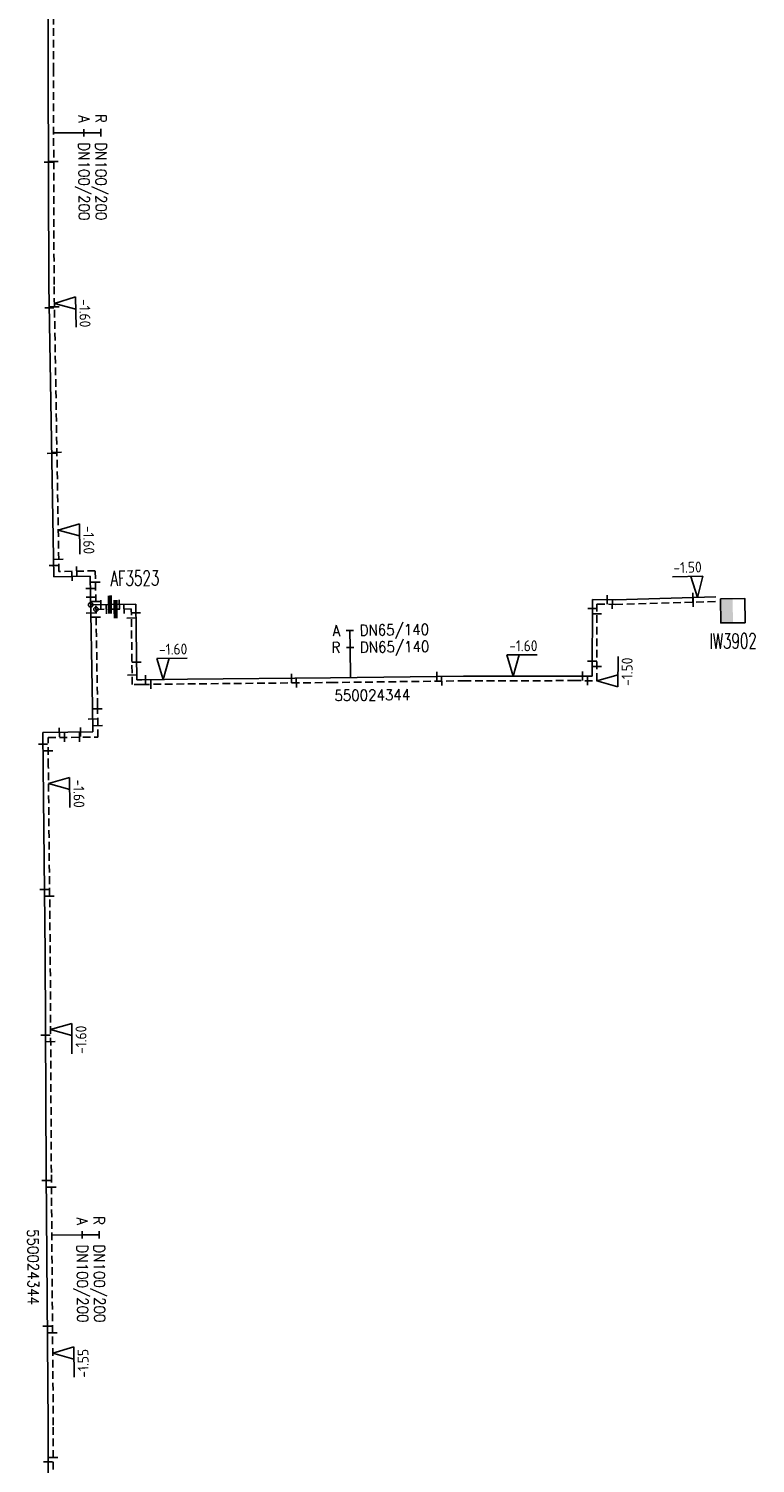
# Model space of a CAD drawing. Header units: millimetres. Extents: x 0 to 118318689, y 0 to 490460760.
# Tile 61 of 117: x 117938784 to 117998706, y 486061042 to 486179351. Entities that reach past the tile are written whole.
import ezdxf
from ezdxf.enums import TextEntityAlignment as Align

# ---------------------------------------------------------------- set-up
doc = ezdxf.new("R2010")
doc.units = ezdxf.units.MM
doc.header["$LTSCALE"] = 200
doc.linetypes.add('HIDDEN2', pattern=[4.7625, 3.175, -1.5875])
doc.layers.get('0').update_dxf_attribs({"color": 8})
for name, color, linetype in [('WT-C-AFSLUITER', 7, 'Continuous'), ('WT-C-kastWM', 7, 'Continuous'), ('WT-C-mof', 7, 'Continuous'), ('WT-C-tstuk', 7, 'Continuous'), ('WT-I-diam', 7, 'Continuous'), ('WT-I-info', 7, 'Continuous'), ('WT-I-NAP', 7, 'Continuous'), ('WT-L-aanvoer', 6, 'Continuous'), ('WT-L-retour', 6, 'HIDDEN2')]:
    doc.layers.add(name, color=color, linetype=linetype)
doc.styles.add('DIN17', font='ROMANS.SHX', dxfattribs={"width": 0.9})
doc.styles.add('ISOCP', font='ISOCP.SHX')

# ---------------------------------------------------------------- blocks, each defined once
blk = doc.blocks.new('LR-mof')
at = {"color": 0, "linetype": 'ByBlock', "lineweight": -2}
blk.add_line((0, -0.75), (0, 0.75), dxfattribs=at)
blk = doc.blocks.new('nap1')
at = {"color": 0, "linetype": 'Continuous'}
for p, q in [((-1, 3.5), (0, 0)), ((-1, 3.5), (4, 3.5)), ((1, 3.5), (0, 0))]:
    blk.add_line(p, q, dxfattribs=at)
at = {"color": 0, "linetype": 'Continuous', "style": 'ISOCP'}
for tag, p in [('*1', (1.7, 5)), ('*2', (4, 1.5))]:
    blk.add_attdef(tag, text='', height=1.8, dxfattribs=at).set_placement(p, align=Align.MIDDLE)
blk = doc.blocks.new('nap2')
at = {"color": 0, "linetype": 'Continuous'}
for p, q in [((1, 3.5), (-4, 3.5)), ((-1, 3.5), (0, 0)), ((1, 3.5), (0, 0))]:
    blk.add_line(p, q, dxfattribs=at)
at = {"color": 0, "linetype": 'Continuous', "style": 'ISOCP'}
for tag, p in [('*1', (-1.5, 5)), ('*2', (-4, 1.5))]:
    blk.add_attdef(tag, text='', height=1.8, dxfattribs=at).set_placement(p, align=Align.MIDDLE)
blk = doc.blocks.new('LR-tsb')
blk.add_circle((0, 0), 0.375)
blk = doc.blocks.new('LR-AFS')
at = {"color": 0, "lineweight": -3, "const_width": 0.7}
blk.add_lwpolyline([(0, -1.5), (0, 1.5)], dxfattribs=at)
at = {"color": 7, "linetype": 'ByBlock', "lineweight": -2, "style": 'DIN17', "width": 0.9}
blk.add_attdef('*1', text='', height=2.5, dxfattribs=at).set_placement((0, 5), align=Align.MIDDLE)
at = {"color": 0, "linetype": 'ByBlock', "lineweight": -2, "style": 'DIN17', "width": 0.3, "flags": 1}
for tag, p in [('*2', (2.5, 1.5)), ('OCODE', (-7.5, -2.5)), ('NCODE', (-2.5, -2.5)), ('BC', (2.5, -2.5)), ('RK', (7.5, -2.5)), ('ST', (-7.5, -5)), ('VCODE', (-2.5, -5)), ('NIVO', (2.5, -5)), ('IMM', (7.5, -5)), ('FABR', (-7.5, -7.5)), ('TYPE', (-2.5, -7.5)), ('OPBOUW', (2.5, -7.5)), ('BEDIEN', (7.5, -7.5)), ('VERTR', (-7.5, -10)), ('OPBLEN', (-2.5, -10)), ('HULPST', (2.5, -10)), ('VERLSP', (7.5, -10)), ('DEKM', (-7.5, -12.5)), ('PDATUM', (-2.5, -12.5)), ('OPM', (2.5, -12.5)), ('BORD', (7.5, -12.5)), ('BORDL', (-7.5, -15)), ('BORDX', (-2.5, -15)), ('BORDY', (2.5, -15)), ('BORDZ', (7.5, -15))]:
    blk.add_attdef(tag, text='', height=1.8, dxfattribs=at).set_placement(p, align=Align.MIDDLE)
blk = doc.blocks.new('LR-kastWM')
at = {"color": 0, "linetype": 'ByBlock', "lineweight": -3}
blk.add_lwpolyline([(-2, 2), (2, 2), (2, -2), (-2, -2)], close=True, dxfattribs=at)
at = {"color": 0}
blk.add_solid([(-2, -2), (0, -2), (-2, 2), (0, 2)], dxfattribs=at)
at = {"color": 7, "linetype": 'ByBlock', "lineweight": -3, "style": 'DIN17', "width": 0.7}
for tag, p in [('*1', (0, 5)), ('*2', (0, -5))]:
    blk.add_attdef(tag, text='', height=2.5, dxfattribs=at).set_placement(p, align=Align.MIDDLE)
at = {"color": 0, "linetype": 'ByBlock', "lineweight": -2, "style": 'DIN17', "width": 0.3, "flags": 1}
for tag, p in [('OCODE', (4.5, 1.25)), ('NCODE', (9.5, 1.25)), ('BC', (14.5, 1.25)), ('RK', (19.5, 1.25)), ('ST', (4.5, -1.25)), ('VCODE', (9.5, -1.25)), ('NIVO', (14.5, -1.25)), ('IMM', (19.5, -1.25))]:
    blk.add_attdef(tag, text='', height=1.8, dxfattribs=at).set_placement(p, align=Align.MIDDLE)
blk = doc.blocks.new('LR-hyp')
at = {"color": 7, "linetype": 'ByBlock', "lineweight": -3, "style": 'DIN17', "width": 0.9}
blk.add_attdef('*1', text='', height=1.8, dxfattribs=at).set_placement((0, 0), align=Align.MIDDLE)
at = {"color": 7, "linetype": 'ByBlock', "lineweight": -2, "style": 'DIN17', "width": 0.9, "flags": 1}
blk.add_attdef('*2', text='', height=1.8, dxfattribs=at).set_placement((0, -5), align=Align.MIDDLE)
blk = doc.blocks.new('LR-DIAB2')
at = {"color": 0, "linetype": 'Continuous', "lineweight": -3}
blk.add_line((0, 5), (0, 7.8), dxfattribs=at)
at = {"color": 0, "lineweight": -3}
blk.add_line((0, 0), (0, 5), dxfattribs=at)
for points in [[(0.61, 7.8), (0, 7.8), (-0.61, 7.8)], [(0.61, 5), (0, 5), (-0.61, 5)]]:
    blk.add_lwpolyline(points, dxfattribs=at)
at = {"color": 1, "lineweight": -3, "style": 'DIN17', "width": 0.9}
for tag, p in [('*1', (-1.61, 7.8)), ('*2', (-1.61, 5.02))]:
    blk.add_attdef(tag, text='', height=1.8, dxfattribs=at).set_placement(p, align=Align.MIDDLE_RIGHT)
for tag, p in [('*11', (1.61, 7.8)), ('*12', (1.61, 5))]:
    blk.add_attdef(tag, text='', height=1.8, dxfattribs=at).set_placement(p, align=Align.MIDDLE_LEFT)

msp = doc.modelspace()

# ---------------------------------------------------------------- linework, layer by layer
at = {"layer": 'WT-L-aanvoer'}
for p, q in [((117940399, 486175897), (117940363, 486201824)), ((117940453, 486158245), (117940399, 486175897)), ((117940859, 486134156), (117940453, 486158245)), ((117943859, 486134207), (117940859, 486134156)), ((117944040, 486123490), (117943859, 486134207)), ((117987153, 486132259), (117995458, 486132496)), ((117945480, 486131858), (117943899, 486131839)), ((117947620, 486131884), (117945480, 486131858)), ((117947694, 486125648), (117947620, 486131884)), ((117985251, 486125961), (117985271, 486132265)), ((117985271, 486132265), (117987153, 486132259)), ((117948113, 486125653), (117947694, 486125648)), ((117948113, 486125653), (117951893, 486125698)), ((117951893, 486125698), (117963680, 486125806)), ((117963680, 486125806), (117974641, 486125954)), ((117974641, 486125954), (117983701, 486125966)), ((117983701, 486125966), (117985251, 486125961)), ((117944062, 486121353), (117944040, 486123490)), ((117939950, 486121312), (117944062, 486121353)), ((117939978, 486118517), (117939950, 486121312)), ((117940135, 486103096), (117939978, 486118517)), ((117940227, 486085013), (117940135, 486103096)), ((117940386, 486064190), (117940227, 486085013)), ((117940378, 486060113), (117940386, 486064190))]:
    msp.add_line(p, q, dxfattribs=at)
at = {"layer": 'WT-L-retour'}
for p, q in [((117940824, 486175897), (117940789, 486201399)), ((117940878, 486158250), (117940824, 486175897)), ((117941277, 486134588), (117940878, 486158250)), ((117944277, 486134639), (117941277, 486134588)), ((117944465, 486123496), (117944277, 486134639)), ((117945948, 486131484), (117944331, 486131465)), ((117947244, 486131499), (117945948, 486131484)), ((117947318, 486125263), (117947244, 486131499)), ((117985630, 486125580), (117985650, 486131884)), ((117985650, 486131884), (117987158, 486131879)), ((117987158, 486131879), (117995469, 486132116)), ((117948117, 486125273), (117947318, 486125263)), ((117948117, 486125273), (117951897, 486125318)), ((117951897, 486125318), (117963684, 486125426)), ((117963684, 486125426), (117974644, 486125574)), ((117974644, 486125574), (117983701, 486125586)), ((117983701, 486125586), (117985630, 486125580)), ((117944491, 486120933), (117944465, 486123496)), ((117940379, 486120891), (117944491, 486120933)), ((117940403, 486118521), (117940379, 486120891)), ((117940560, 486103099), (117940403, 486118521)), ((117940652, 486085016), (117940560, 486103099)), ((117940811, 486064191), (117940652, 486085016)), ((117940804, 486060541), (117940811, 486064191))]:
    msp.add_line(p, q, dxfattribs=at)

# ---------------------------------------------------------------- block references
at = {"layer": 'WT-C-AFSLUITER', "linetype": 'Continuous'}
ref = msp.add_blockref('LR-AFS', (117945480, 486131858), dxfattribs=dict(at, xscale=499.9999999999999, yscale=499.9999999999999, zscale=499.9999999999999, rotation=0.6825000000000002))
ref.add_attrib('*1', 'AF3523', dxfattribs={"layer": '0', "color": 7, "linetype": 'ByBlock', "lineweight": -2, "height": 1250, "rotation": 0.6825, "style": 'DIN17', "width": 0.65}).set_placement((117947534, 486134034), align=Align.MIDDLE)
at = {"layer": 'WT-C-AFSLUITER', "linetype": 'Continuous', "xscale": 499.9999999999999, "yscale": 499.9999999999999, "zscale": 499.9999999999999, "rotation": 0.6825000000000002}
msp.add_blockref('LR-AFS', (117945948, 486131484), dxfattribs=at)
at = {"layer": 'WT-C-kastWM', "linetype": 'Continuous'}
ref = msp.add_blockref('LR-kastWM', (117996851, 486131355), dxfattribs=dict(at, xscale=500.0000000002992, yscale=500.0000000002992, zscale=500.0000000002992, rotation=0.595259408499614))
ref.add_attrib('*1', 'IW3902', dxfattribs={"layer": '0', "color": 7, "linetype": 'ByBlock', "lineweight": -3, "height": 1250, "rotation": 0.59526, "style": 'DIN17', "width": 0.65}).set_placement((117996877, 486128855), align=Align.MIDDLE)
at = {"layer": 'WT-C-mof', "linetype": 'Continuous'}
for p, xscale, yscale, zscale, rotation in [((117940422, 486168331), 499.9999999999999, 499.9999999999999, 499.9999999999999, 270.1745), ((117940847, 486168404), 499.9999999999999, 499.9999999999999, 499.9999999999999, 270.1745), ((117940485, 486156332), 500, 500, 500, 270.9664), ((117940909, 486156407), 500, 500, 500, 270.9664), ((117940688, 486144330), 500, 500, 500, 270.9664), ((117941111, 486144409), 500, 500, 500, 270.9664), ((117940844, 486135082), 500, 500, 500, 270.9664), ((117941260, 486135585), 500, 500, 500, 270.9664), ((117942743, 486134613), 500, 500, 500, 0.9664), ((117942351, 486134181), 500, 500, 500, 0.9664), ((117944293, 486133714), 500, 500, 500, 270.9664), ((117943877, 486133185), 500, 500, 500, 270.9664), ((117943889, 486132472), 500, 500, 500, 270.9664), ((117986500, 486132261), 499.9999999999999, 499.9999999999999, 499.9999999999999, 359.8176), ((117993559, 486132061), 500, 500, 500, 1.6311), ((117993565, 486132442), 500, 500, 500, 1.6311), ((117943911, 486131170), 500, 500, 500, 270.9664), ((117944320, 486132118), 500, 500, 500, 270.9664), ((117944730, 486131849), 499.9999999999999, 499.9999999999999, 499.9999999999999, 0.6825000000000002), ((117945191, 486131475), 499.9999999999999, 499.9999999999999, 499.9999999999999, 0.6825000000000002), ((117946255, 486131868), 499.9999999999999, 499.9999999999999, 499.9999999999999, 0.6825000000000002), ((117946648, 486131492), 499.9999999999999, 499.9999999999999, 499.9999999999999, 0.6825000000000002), ((117947628, 486131172), 499.9999999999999, 499.9999999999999, 499.9999999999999, 270.6825000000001), ((117985269, 486131528), 499.9999999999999, 499.9999999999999, 499.9999999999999, 89.8176), ((117985647, 486131094), 499.9999999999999, 499.9999999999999, 499.9999999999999, 89.8176), ((117986914, 486131880), 499.9999999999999, 499.9999999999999, 499.9999999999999, 359.8176), ((117944342, 486130817), 500, 500, 500, 270.9664), ((117947253, 486130750), 499.9999999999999, 499.9999999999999, 499.9999999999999, 270.6825000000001), ((117947676, 486127110), 499.9999999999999, 499.9999999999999, 499.9999999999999, 270.6825000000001), ((117985255, 486127194), 499.9999999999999, 499.9999999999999, 499.9999999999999, 89.8176), ((117985634, 486126753), 499.9999999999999, 499.9999999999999, 499.9999999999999, 89.8176), ((117947309, 486126048), 499.9999999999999, 499.9999999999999, 499.9999999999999, 270.6825000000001), ((117948411, 486125657), 499.9999999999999, 499.9999999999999, 499.9999999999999, 0.6825000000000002), ((117948863, 486125282), 499.9999999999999, 499.9999999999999, 499.9999999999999, 0.6825000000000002), ((117960449, 486125776), 500, 500, 500, 0.5225999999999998), ((117960854, 486125400), 500, 500, 500, 0.5225999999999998), ((117972445, 486125924), 499.9999999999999, 499.9999999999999, 499.9999999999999, 0.7746999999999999), ((117972844, 486125549), 499.9999999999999, 499.9999999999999, 499.9999999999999, 0.7746999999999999), ((117984449, 486125964), 499.9999999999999, 499.9999999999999, 499.9999999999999, 359.8176), ((117984874, 486125582), 499.9999999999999, 499.9999999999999, 499.9999999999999, 359.8176), ((117944467, 486123269), 500, 500, 500, 270.5818), ((117941312, 486121325), 500, 500, 500, 0.5818), ((117943061, 486121343), 500, 500, 500, 0.5818), ((117944051, 486122419), 500, 500, 500, 270.5818), ((117944482, 486121870), 500, 500, 500, 270.5818), ((117941732, 486120905), 500, 500, 500, 0.5818), ((117942982, 486120917), 500, 500, 500, 0.5818), ((117939959, 486120354), 500, 500, 500, 270.5818), ((117940390, 486119802), 500, 500, 500, 270.5818), ((117940081, 486108355), 500, 500, 500, 270.5818), ((117940512, 486107803), 500, 500, 500, 270.5818), ((117940169, 486096345), 500.0000000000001, 500.0000000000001, 500.0000000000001, 270.2929), ((117940597, 486095812), 500.0000000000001, 500.0000000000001, 500.0000000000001, 270.2929), ((117940232, 486084354), 500.0000000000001, 500.0000000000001, 500.0000000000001, 270.4369), ((117940661, 486083810), 500.0000000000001, 500.0000000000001, 500.0000000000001, 270.4369), ((117940324, 486072353), 500.0000000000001, 500.0000000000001, 500.0000000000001, 270.4369), ((117940753, 486071809), 500.0000000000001, 500.0000000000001, 500.0000000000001, 270.4369), ((117940806, 486061528), 499.9999999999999, 499.9999999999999, 499.9999999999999, 89.89080000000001), ((117940380, 486061155), 499.9999999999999, 499.9999999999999, 499.9999999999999, 89.89080000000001)]:
    msp.add_blockref('LR-mof', p, dxfattribs=dict(at, xscale=xscale, yscale=yscale, zscale=zscale, rotation=rotation))
at = {"layer": 'WT-C-tstuk', "linetype": 'Continuous', "xscale": 499.9999999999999, "yscale": 499.9999999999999, "zscale": 499.9999999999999, "rotation": 0.6825000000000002}
for p in [(117943899, 486131839), (117944331, 486131465)]:
    msp.add_blockref('LR-tsb', p, dxfattribs=at)
at = {"layer": 'WT-I-diam', "linetype": 'Continuous'}
for p, xscale, yscale, zscale, rotation, values in [((117940840, 486170763), 499.9999999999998, 499.9999999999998, 499.9999999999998, 270.174492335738, {'*1': 'R', '*11': 'DN100/200', '*2': 'A', '*12': 'DN100/200'}), ((117965324, 486125828), 500, 500, 500, 0.7746775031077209, {'*1': 'A', '*11': 'DN65/140', '*2': 'R', '*12': 'DN65/140'}), ((117940691, 486079859), 500, 500, 500, 270.4369042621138, {'*1': 'R', '*11': 'DN100/200', '*2': 'A', '*12': 'DN100/200'})]:
    msp.add_blockref('LR-DIAB2', p, dxfattribs=dict(at, xscale=xscale, yscale=yscale, zscale=zscale, rotation=rotation)).add_auto_attribs(values)
at = {"layer": 'WT-I-info', "linetype": 'Continuous', "xscale": 500.0000000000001, "yscale": 500.0000000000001, "zscale": 500.0000000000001}
for p, rotation in [((117967120, 486124396), 0.7746775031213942), ((117939153, 486077227), 270.4369042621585)]:
    msp.add_blockref('LR-hyp', p, dxfattribs=dict(at, rotation=rotation)).add_auto_attribs({'*1': '550024344'})
at = {"layer": 'WT-I-NAP', "linetype": 'Continuous'}
ref = msp.add_blockref('nap1', (117940904, 486156696), dxfattribs=dict(at, xscale=500.0000000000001, yscale=500.0000000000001, zscale=500.0000000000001, rotation=270.9664125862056))
ref.add_attrib('*1', '-1.60', dxfattribs={"layer": '0', "color": 1, "linetype": 'Continuous', "height": 900, "rotation": 270.96641, "style": 'ISOCP'}).set_placement((117943418, 486155888), align=Align.MIDDLE)
ref = msp.add_blockref('nap1', (117941220, 486137995), dxfattribs=dict(at, xscale=499.9999999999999, yscale=499.9999999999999, zscale=499.9999999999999, rotation=270.9664125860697))
ref.add_attrib('*1', '-1.60', dxfattribs={"layer": '0', "color": 1, "linetype": 'Continuous', "height": 900, "rotation": 270.96641, "style": 'ISOCP'}).set_placement((117943733, 486137186), align=Align.MIDDLE)
ref = msp.add_blockref('nap2', (117993939, 486132452), dxfattribs=dict(at, xscale=500.0000000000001, yscale=500.0000000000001, zscale=500.0000000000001, rotation=1.631137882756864))
ref.add_attrib('*1', '-1.50', dxfattribs={"layer": '0', "color": 1, "linetype": 'Continuous', "height": 900, "rotation": 1.63114, "style": 'ISOCP'}).set_placement((117993118, 486134930), align=Align.MIDDLE)
ref = msp.add_blockref('nap1', (117949876, 486125674), dxfattribs=dict(at, xscale=499.9999999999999, yscale=499.9999999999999, zscale=499.9999999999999, rotation=0.6825170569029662))
ref.add_attrib('*1', '-1.60', dxfattribs={"layer": '0', "color": 1, "linetype": 'Continuous', "height": 900, "rotation": 0.68252, "style": 'ISOCP'}).set_placement((117950696, 486128184), align=Align.MIDDLE)
ref = msp.add_blockref('nap1', (117978729, 486125959), dxfattribs=dict(at, xscale=500.0000000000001, yscale=500.0000000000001, zscale=500.0000000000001, rotation=0.07719056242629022))
ref.add_attrib('*1', '-1.60', dxfattribs={"layer": '0', "color": 1, "linetype": 'Continuous', "height": 900, "rotation": 0.07719, "style": 'ISOCP'}).set_placement((117979576, 486128460), align=Align.MIDDLE)
ref = msp.add_blockref('nap2', (117985631, 486125580), dxfattribs=dict(at, xscale=500.0000000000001, yscale=500.0000000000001, zscale=500.0000000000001, rotation=269.8175585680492))
ref.add_attrib('*1', '-1.50', dxfattribs={"layer": '0', "color": 1, "linetype": 'Continuous', "height": 900, "rotation": 89.81756, "style": 'ISOCP'}).set_placement((117988133, 486126322), align=Align.MIDDLE)
ref = msp.add_blockref('nap1', (117940418, 486117093), dxfattribs=dict(at, xscale=500.0000000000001, yscale=500.0000000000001, zscale=500.0000000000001, rotation=270.5818105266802))
ref.add_attrib('*1', '-1.60', dxfattribs={"layer": '0', "color": 1, "linetype": 'Continuous', "height": 900, "rotation": 270.58181, "style": 'ISOCP'}).set_placement((117942926, 486116268), align=Align.MIDDLE)
ref = msp.add_blockref('nap1', (117940592, 486096806), dxfattribs=dict(at, xscale=500, yscale=500, zscale=500, rotation=270.2929278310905))
ref.add_attrib('*1', '-1.60', dxfattribs={"layer": '0', "color": 1, "linetype": 'Continuous', "height": 900, "rotation": 90.29293, "style": 'ISOCP'}).set_placement((117943096, 486095968), align=Align.MIDDLE)
ref = msp.add_blockref('nap1', (117940766, 486070120), dxfattribs=dict(at, xscale=500, yscale=500, zscale=500, rotation=270.4369042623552))
ref.add_attrib('*1', '-1.55', dxfattribs={"layer": '0', "color": 1, "linetype": 'Continuous', "height": 900, "rotation": 90.4369, "style": 'ISOCP'}).set_placement((117943272, 486069289), align=Align.MIDDLE)

doc.saveas('drawing.dxf')
